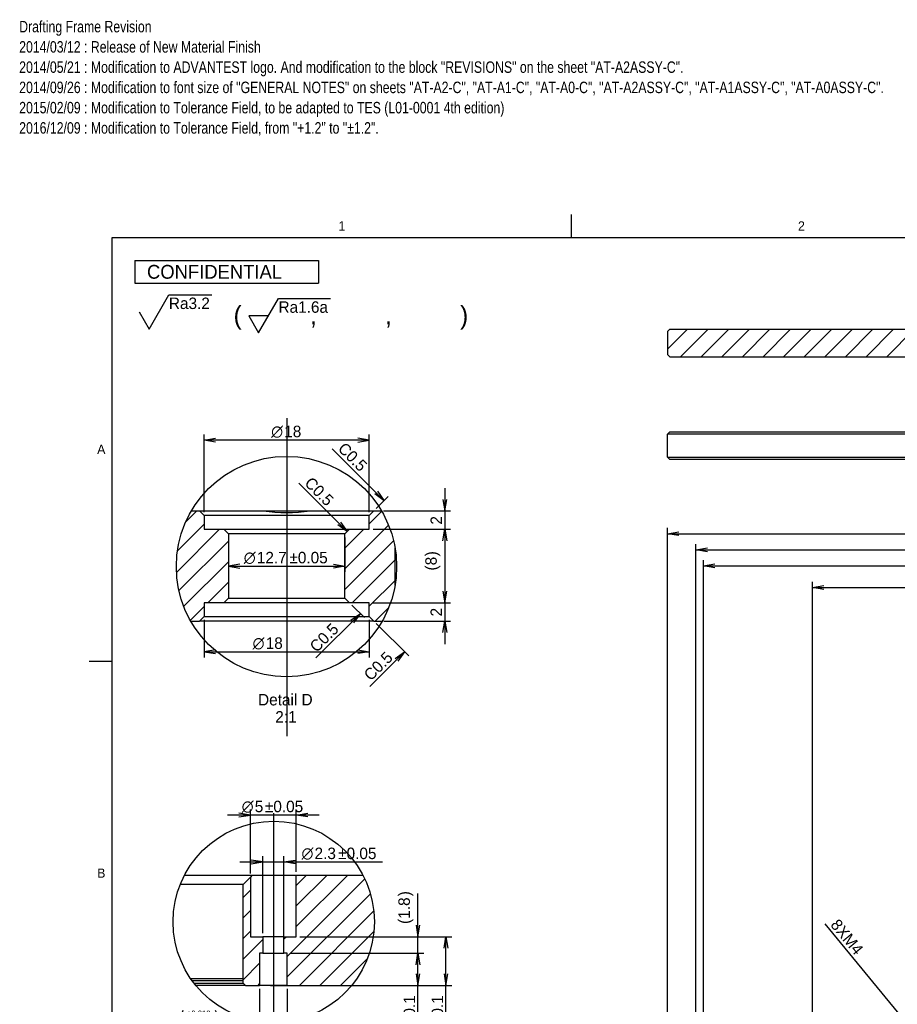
# Model space of a CAD drawing. Extents: x 0 to 826, y -21 to 621.
# Tile 19 of 29: x 0 to 191, y 407 to 621. Entities that reach past the tile are written whole.
import ezdxf
from ezdxf.enums import TextEntityAlignment as Align
from ezdxf.lldxf.tags import DXFTag

# ---------------------------------------------------------------- set-up
doc = ezdxf.new("R2010")
doc.units = 0
for name, color, linetype in [('DEFAULT', 7, 'CONTINUOUS'), ('LAYER0$C$L0', 7, 'CONTINUOUS'), ('LAYER1$C$L1', 7, 'CONTINUOUS'), ('MKA-275630B', 7, 'CONTINUOUS')]:
    doc.layers.add(name, color=color, linetype=linetype)
doc.styles.add('SEACAD_ARIAL_TTF', font='txt')
doc.styles.add('SEACAD_SOLID_EDGE_ANSI1_SY', font='semeca1.ttf')
tags = doc.linetypes.add('CENTER2', pattern=[28.575, 19.05, -3.175, 3.175, -3.175]).pattern_tags.tags
tags[10:11] = [DXFTag(74, 4), DXFTag(75, 0), DXFTag(340, '0'), DXFTag(46, 0.0), DXFTag(50, 0.0), DXFTag(44, 0.0), DXFTag(45, 0.0)]
tags[8:9] = [DXFTag(74, 4), DXFTag(75, 0), DXFTag(340, '0'), DXFTag(46, 0.0), DXFTag(50, 0.0), DXFTag(44, 0.0), DXFTag(45, 0.0)]
tags[6:7] = [DXFTag(74, 4), DXFTag(75, 0), DXFTag(340, '0'), DXFTag(46, 0.0), DXFTag(50, 0.0), DXFTag(44, 0.0), DXFTag(45, 0.0)]
tags[4:5] = [DXFTag(74, 4), DXFTag(75, 0), DXFTag(340, '0'), DXFTag(46, 0.0), DXFTag(50, 0.0), DXFTag(44, 0.0), DXFTag(45, 0.0)]
doc.dimstyles.new('JIS', dxfattribs={"dimtxt": 2.5, "dimasz": 2.5, "dimexe": 1.25, "dimexo": 0.75, "dimgap": 1.25, "dimtad": 1, "dimlfac": 0.5, "dimtxsty": 'SEACAD_ARIAL_TTF', "dimsah": 1, "dimcen": 1.25, "dimazin": 3, "dimtfac": 1, "dimtmove": 0, "dimatfit": 3, "dimtolj": 1})

# ---------------------------------------------------------------- blocks, each defined once
blk = doc.blocks.new('SEANNOT_GROUP237')
at = {"layer": 'DEFAULT', "color": 7, "linetype": 'CENTER2'}
blk.add_line((55.15, 448.57), (55.15, 401.9), dxfattribs=at)
blk = doc.blocks.new('SEANNOT_GROUP238')
at = {"layer": 'DEFAULT', "color": 7, "linetype": 'CENTER2'}
blk.add_line((58.05, 534.61), (58.05, 465.3), dxfattribs=at)
blk = doc.blocks.new('SEANNOT_GROUP313')
at = {"layer": 'DEFAULT', "color": 7, "linetype": 'CONTINUOUS'}
for p, q in [((51.94, 553.19), (56.27, 560.69)), ((56.27, 560.69), (67.57, 560.69)), ((49.78, 556.94), (51.94, 553.19)), ((54.11, 556.94), (49.78, 556.94))]:
    blk.add_line(p, q, dxfattribs=at)
at = {"layer": 'DEFAULT', "color": 7, "linetype": 'CONTINUOUS', "style": 'SEACAD_ARIAL_TTF'}
blk.add_text('Ra1.6a', height=2.5, dxfattribs=at).set_placement((56.27, 560.07), align=Align.TOP_LEFT)
blk = doc.blocks.new('SE2')
at = {"layer": 'MKA-275630B', "color": 7, "linetype": 'CONTINUOUS'}
for p, q in [((141.01, 531.13), (141.51, 531.63)), ((141.01, 526.13), (141.01, 531.13)), ((143.01, 531.13), (141.01, 531.13)), ((141.51, 531.63), (143.01, 531.63)), ((143.01, 531.63), (540.61, 531.63)), ((540.61, 531.13), (143.01, 531.13)), ((141.01, 526.13), (143.01, 526.13)), ((141.51, 525.63), (141.01, 526.13)), ((143.01, 525.63), (141.51, 525.63)), ((143.01, 526.13), (540.61, 526.13)), ((540.61, 525.63), (143.01, 525.63))]:
    blk.add_line(p, q, dxfattribs=at)
blk = doc.blocks.new('SE8')
at = {"layer": 'MKA-275630B', "linetype": 'CONTINUOUS'}
h = blk.add_hatch(dxfattribs=at)
h.set_pattern_fill('LINE', angle=45, style=0)
h.paths.add_polyline_path([(204.23, 552.73), (203.98, 552.98), (202.91, 552.98), (202.91, 553.73), (202.66, 553.98), (141.51, 553.98), (141.01, 553.48), (141.01, 548.48), (141.51, 547.98), (202.66, 547.98), (202.91, 548.23), (202.91, 548.98), (203.98, 548.98), (204.23, 549.23)])
at = {"layer": 'MKA-275630B', "color": 7, "linetype": 'CONTINUOUS'}
for p, q in [((141.51, 553.98), (141.01, 553.48)), ((141.01, 553.48), (141.01, 548.48)), ((141.51, 553.98), (202.66, 553.98)), ((141.01, 548.48), (141.51, 547.98)), ((141.51, 547.98), (202.66, 547.98))]:
    blk.add_line(p, q, dxfattribs=at)
blk = doc.blocks.new('SE20')
at = {"layer": 'MKA-275630B', "linetype": 'CONTINUOUS'}
h = blk.add_hatch(dxfattribs=at)
h.set_pattern_fill('LINE', angle=45, style=0)
edge = h.paths.add_edge_path()
edge.add_arc((58.01, 502.29), 24, 149.6886, 209.6896)
edge.add_line((37.16, 490.4), (39.05, 490.4))
edge.add_line((39.05, 490.4), (40.05, 491.4))
edge.add_line((40.05, 491.4), (40.05, 494.4))
edge.add_line((40.05, 494.4), (44.35, 494.4))
edge.add_line((44.35, 494.4), (45.35, 495.4))
edge.add_line((45.35, 495.4), (45.35, 509.4))
edge.add_line((45.35, 509.4), (44.35, 510.4))
edge.add_line((44.35, 510.4), (40.05, 510.4))
edge.add_line((40.05, 510.4), (40.05, 513.4))
edge.add_line((40.05, 513.4), (39.05, 514.4))
edge.add_line((39.05, 514.4), (37.29, 514.4))
h = blk.add_hatch(dxfattribs=at)
h.set_pattern_fill('LINE', angle=45, style=0)
edge = h.paths.add_edge_path()
edge.add_arc((58.01, 502.29), 24, 330.3104, 390.3114)
edge.add_line((78.73, 514.4), (77.05, 514.4))
edge.add_line((77.05, 514.4), (76.05, 513.4))
edge.add_line((76.05, 513.4), (76.05, 510.4))
edge.add_line((76.05, 510.4), (71.75, 510.4))
edge.add_line((71.75, 510.4), (70.75, 509.4))
edge.add_line((70.75, 509.4), (70.75, 495.4))
edge.add_line((70.75, 495.4), (71.75, 494.4))
edge.add_line((71.75, 494.4), (76.05, 494.4))
edge.add_line((76.05, 494.4), (76.05, 491.4))
edge.add_line((76.05, 491.4), (77.05, 490.4))
edge.add_line((77.05, 490.4), (78.86, 490.4))
at = {"layer": 'MKA-275630B', "color": 7, "linetype": 'CONTINUOUS'}
for p, q in [((37.29, 514.4), (39.05, 514.4)), ((39.05, 514.4), (52.94, 514.4)), ((40.05, 513.4), (39.05, 514.4)), ((76.05, 513.4), (40.05, 513.4)), ((40.05, 513.4), (40.05, 510.4)), ((52.94, 514.4), (63.16, 514.4)), ((63.16, 514.4), (77.05, 514.4)), ((77.05, 514.4), (76.05, 513.4)), ((76.05, 510.4), (76.05, 513.4)), ((77.05, 514.4), (78.73, 514.4)), ((40.05, 510.4), (44.35, 510.4)), ((44.35, 510.4), (71.75, 510.4)), ((45.35, 509.4), (44.35, 510.4)), ((70.75, 509.4), (45.35, 509.4)), ((45.35, 509.4), (45.35, 495.4)), ((71.75, 510.4), (70.75, 509.4)), ((70.75, 495.4), (70.75, 509.4)), ((71.75, 510.4), (76.05, 510.4)), ((81.67, 498.25), (81.67, 506.32)), ((44.35, 494.4), (40.05, 494.4)), ((40.05, 494.4), (40.05, 491.4)), ((44.35, 494.4), (45.35, 495.4)), ((71.75, 494.4), (44.35, 494.4)), ((45.35, 495.4), (70.75, 495.4)), ((70.75, 495.4), (71.75, 494.4)), ((76.05, 494.4), (71.75, 494.4)), ((76.05, 491.4), (76.05, 494.4)), ((39.05, 490.4), (40.05, 491.4)), ((40.05, 491.4), (76.05, 491.4)), ((76.05, 491.4), (77.05, 490.4)), ((37.16, 490.4), (39.05, 490.4)), ((77.05, 490.4), (39.05, 490.4)), ((77.05, 490.4), (78.86, 490.4))]:
    blk.add_line(p, q, dxfattribs=at)
blk.add_arc((58.05, 551.54), 37.49, 262.1659, 277.8341, dxfattribs=at)
blk = doc.blocks.new('SE23')
at = {"layer": 'MKA-275630B', "linetype": 'CONTINUOUS'}
h = blk.add_hatch(dxfattribs=at)
h.set_pattern_fill('LINE', angle=45, style=0)
h.paths.add_polyline_path([(52.15, 418.04), (52.85, 418.04), (52.85, 421.64), (50.15, 421.64), (50.15, 434.64), (48.55, 433.04), (48.55, 411.54), (49.05, 411.04), (52.15, 411.04)])
h = blk.add_hatch(dxfattribs=at)
h.set_pattern_fill('LINE', angle=45, style=0)
edge = h.paths.add_edge_path()
edge.add_arc((55.23, 424.89), 21.92, 320.8216, 387.5841)
edge.add_line((74.66, 435.04), (60.15, 435.04))
edge.add_line((60.15, 435.04), (60.15, 421.64))
edge.add_line((60.15, 421.64), (57.45, 421.64))
edge.add_line((57.45, 421.64), (57.45, 418.04))
edge.add_line((57.45, 418.04), (58.15, 418.04))
edge.add_line((58.15, 418.04), (58.15, 411.04))
edge.add_line((58.15, 411.04), (72.22, 411.04))
at = {"layer": 'MKA-275630B', "color": 7, "linetype": 'CONTINUOUS'}
for p, q in [((35.8, 435.04), (40.55, 435.04)), ((40.55, 435.04), (50.55, 435.04)), ((50.15, 434.64), (48.55, 433.04)), ((50.55, 435.04), (50.15, 434.64)), ((50.15, 434.64), (50.15, 421.64)), ((50.55, 435.04), (60.15, 435.04)), ((60.15, 421.64), (60.15, 435.04)), ((60.15, 435.04), (74.66, 435.04)), ((40.55, 433.04), (34.88, 433.04)), ((48.55, 433.04), (40.55, 433.04)), ((48.55, 411.54), (48.55, 433.04)), ((50.15, 421.64), (52.85, 421.64)), ((57.45, 421.64), (52.85, 421.64)), ((52.85, 421.64), (52.85, 418.04)), ((57.45, 418.04), (57.45, 421.64)), ((57.45, 421.64), (60.15, 421.64)), ((52.15, 418.04), (52.15, 411.04)), ((52.85, 418.04), (52.15, 418.04)), ((52.85, 418.04), (57.45, 418.04)), ((58.15, 418.04), (57.45, 418.04)), ((58.15, 411.04), (58.15, 418.04)), ((37.12, 412.54), (40.55, 412.54)), ((40.55, 412.04), (37.47, 412.04)), ((40.55, 412.54), (48.55, 412.54)), ((48.55, 412.04), (40.55, 412.04)), ((37.84, 411.54), (40.55, 411.54)), ((40.55, 411.04), (38.24, 411.04)), ((40.55, 411.54), (48.55, 411.54)), ((49.05, 411.04), (40.55, 411.04)), ((48.55, 411.54), (49.05, 411.04)), ((49.05, 411.04), (52.15, 411.04)), ((58.15, 411.04), (52.15, 411.04)), ((58.15, 411.04), (72.22, 411.04))]:
    blk.add_line(p, q, dxfattribs=at)
blk = doc.blocks.new('GDIMGGROUP3')
at = {"layer": 'DEFAULT', "color": 7, "linetype": 'CONTINUOUS'}
for p, q in [((79.29, 516.64), (67.98, 527.96)), ((77.58, 514.93), (80.18, 517.52))]:
    blk.add_line(p, q, dxfattribs=at)
blk.add_lwpolyline([(77.82, 518.7), (79.29, 516.64), (77.23, 518.11)], dxfattribs=at)
at = {"layer": 'DEFAULT', "color": 7, "linetype": 'CONTINUOUS', "style": 'SEACAD_ARIAL_TTF'}
blk.add_text('C0.5', height=2.5, rotation=315, dxfattribs=at).set_placement((70.8, 529.55), align=Align.TOP_LEFT)
blk = doc.blocks.new('DMBLK256')
at = {"layer": 'DEFAULT', "color": 7, "linetype": 'CONTINUOUS'}
for p, q in [((92.51, 519.4), (92.51, 505.4)), ((79.11, 514.4), (93.76, 514.4)), ((76.87, 510.4), (93.76, 510.4))]:
    blk.add_line(p, q, dxfattribs=at)
for points in [[(92.1, 516.9), (92.51, 514.4), (92.93, 516.9)], [(92.1, 507.9), (92.51, 510.4), (92.93, 507.9)]]:
    blk.add_lwpolyline(points, dxfattribs=at)
at = {"layer": 'DEFAULT', "color": 7, "linetype": 'CONTINUOUS', "style": 'SEACAD_ARIAL_TTF'}
blk.add_text('2', height=2.5, rotation=90, dxfattribs=at).set_placement((89.39, 511.42), align=Align.TOP_LEFT)
blk = doc.blocks.new('DMBLK257')
at = {"layer": 'DEFAULT', "color": 7, "linetype": 'CONTINUOUS'}
for p, q in [((77.36, 510.4), (93.76, 510.4)), ((92.51, 510.4), (92.51, 494.4)), ((76.8, 494.4), (93.76, 494.4))]:
    blk.add_line(p, q, dxfattribs=at)
for points in [[(92.1, 507.9), (92.51, 510.4), (92.93, 507.9)], [(92.1, 496.9), (92.51, 494.4), (92.93, 496.9)]]:
    blk.add_lwpolyline(points, dxfattribs=at)
at = {"layer": 'DEFAULT', "color": 7, "linetype": 'CONTINUOUS', "style": 'SEACAD_ARIAL_TTF'}
for s, p in [(')', (88.25, 504.52)), ('8', (88.25, 502.56)), ('(', (88.25, 501.42))]:
    blk.add_text(s, height=2.5, rotation=90, dxfattribs=at).set_placement(p, align=Align.TOP_LEFT)
blk = doc.blocks.new('DMBLK258')
at = {"layer": 'DEFAULT', "color": 7, "linetype": 'CONTINUOUS'}
for p, q in [((92.51, 499.4), (92.51, 485.4)), ((76.8, 494.4), (93.76, 494.4)), ((79.21, 490.4), (93.76, 490.4))]:
    blk.add_line(p, q, dxfattribs=at)
for points in [[(92.1, 496.9), (92.51, 494.4), (92.93, 496.9)], [(92.1, 487.9), (92.51, 490.4), (92.93, 487.9)]]:
    blk.add_lwpolyline(points, dxfattribs=at)
at = {"layer": 'DEFAULT', "color": 7, "linetype": 'CONTINUOUS', "style": 'SEACAD_ARIAL_TTF'}
blk.add_text('2', height=2.5, rotation=90, dxfattribs=at).set_placement((89.39, 491.42), align=Align.TOP_LEFT)
blk = doc.blocks.new('GDIMGGROUP4')
at = {"layer": 'DEFAULT', "color": 7, "linetype": 'CONTINUOUS'}
blk.add_line((71.25, 509.9), (60.71, 520.44), dxfattribs=at)
blk.add_lwpolyline([(69.78, 511.96), (71.25, 509.9), (69.19, 511.37)], dxfattribs=at)
at = {"layer": 'DEFAULT', "color": 7, "linetype": 'CONTINUOUS', "style": 'SEACAD_ARIAL_TTF'}
blk.add_text('C0.5', height=2.5, rotation=315, dxfattribs=at).set_placement((63.53, 522.03), align=Align.TOP_LEFT)
blk = doc.blocks.new('GDIMGGROUP5')
at = {"layer": 'DEFAULT', "color": 7, "linetype": 'CONTINUOUS'}
for p, q in [((72.28, 493.87), (74.98, 491.17)), ((74.1, 492.05), (64.41, 482.37))]:
    blk.add_line(p, q, dxfattribs=at)
blk.add_lwpolyline([(72.03, 490.58), (74.1, 492.05), (72.62, 489.99)], dxfattribs=at)
at = {"layer": 'DEFAULT', "color": 7, "linetype": 'CONTINUOUS', "style": 'SEACAD_ARIAL_TTF'}
blk.add_text('C0.5', height=2.5, rotation=45, dxfattribs=at).set_placement((62.82, 485.19), align=Align.TOP_LEFT)
blk = doc.blocks.new('GDIMGGROUP6')
at = {"layer": 'DEFAULT', "color": 7, "linetype": 'CONTINUOUS'}
for p, q in [((77.58, 489.87), (84.63, 482.82)), ((83.74, 483.71), (76.2, 476.17))]:
    blk.add_line(p, q, dxfattribs=at)
blk.add_lwpolyline([(81.68, 482.23), (83.74, 483.71), (82.27, 481.64)], dxfattribs=at)
at = {"layer": 'DEFAULT', "color": 7, "linetype": 'CONTINUOUS', "style": 'SEACAD_ARIAL_TTF'}
blk.add_text('C0.5', height=2.5, rotation=45, dxfattribs=at).set_placement((74.61, 478.99), align=Align.TOP_LEFT)
blk = doc.blocks.new('DMBLK259')
at = {"layer": 'DEFAULT', "color": 7, "linetype": 'CONTINUOUS'}
for p, q in [((40.05, 514.15), (40.05, 531.09)), ((76.05, 514.15), (76.05, 531.09)), ((76.05, 529.84), (40.05, 529.84))]:
    blk.add_line(p, q, dxfattribs=at)
for points in [[(42.55, 529.42), (40.05, 529.84), (42.55, 530.26)], [(73.55, 529.42), (76.05, 529.84), (73.55, 530.26)]]:
    blk.add_lwpolyline(points, dxfattribs=at)
for s, style, p in [('O', 'SEACAD_SOLID_EDGE_ANSI1_SY', (54.67, 532.97)), ('18', 'SEACAD_ARIAL_TTF', (57.52, 532.97))]:
    blk.add_text(s, height=2.5, dxfattribs=dict(at, style=style)).set_placement(p, align=Align.TOP_LEFT)
blk = doc.blocks.new('DMBLK260')
at = {"layer": 'DEFAULT', "color": 7, "linetype": 'CONTINUOUS'}
for p, q in [((45.35, 508.65), (45.35, 501.12)), ((70.75, 508.65), (70.75, 501.12)), ((45.35, 502.37), (70.75, 502.37))]:
    blk.add_line(p, q, dxfattribs=at)
for points in [[(47.85, 502.78), (45.35, 502.37), (47.85, 501.95)], [(68.25, 502.78), (70.75, 502.37), (68.25, 501.95)]]:
    blk.add_lwpolyline(points, dxfattribs=at)
for s, style, p in [('O', 'SEACAD_SOLID_EDGE_ANSI1_SY', (48.7, 505.49)), ('12.7', 'SEACAD_ARIAL_TTF', (51.55, 505.49)), ('±0.05', 'SEACAD_ARIAL_TTF', (58.65, 505.49))]:
    blk.add_text(s, height=2.5, dxfattribs=dict(at, style=style)).set_placement(p, align=Align.TOP_LEFT)
blk = doc.blocks.new('DMBLK261')
at = {"layer": 'DEFAULT', "color": 7, "linetype": 'CONTINUOUS'}
for p, q in [((40.05, 490.65), (40.05, 482.47)), ((76.05, 490.65), (76.05, 482.47)), ((40.05, 483.72), (76.05, 483.72))]:
    blk.add_line(p, q, dxfattribs=at)
for points in [[(42.55, 484.14), (40.05, 483.72), (42.55, 483.31)], [(73.55, 484.14), (76.05, 483.72), (73.55, 483.31)]]:
    blk.add_lwpolyline(points, dxfattribs=at)
for s, style, p in [('O', 'SEACAD_SOLID_EDGE_ANSI1_SY', (50.63, 486.85)), ('18', 'SEACAD_ARIAL_TTF', (53.48, 486.85))]:
    blk.add_text(s, height=2.5, dxfattribs=dict(at, style=style)).set_placement(p, align=Align.TOP_LEFT)
blk = doc.blocks.new('DMBLK262')
at = {"layer": 'DEFAULT', "color": 7, "linetype": 'CONTINUOUS'}
for p, q in [((52.15, 410.29), (52.15, 400.43)), ((58.15, 410.27), (58.15, 400.43)), ((25.04, 401.68), (63.15, 401.68))]:
    blk.add_line(p, q, dxfattribs=at)
for points in [[(49.65, 402.09), (52.15, 401.68), (49.65, 401.26)], [(60.65, 402.09), (58.15, 401.68), (60.65, 401.26)]]:
    blk.add_lwpolyline(points, dxfattribs=at)
for centre, start, end in [((38.67, 403.93), 153.4349, 206.5651), ((39.33, 403.93), 333.4349, 26.5651)]:
    blk.add_arc(centre, 3.63, start, end, dxfattribs=at)
for s, height, style, p in [('+0.010', 1.25, 'SEACAD_ARIAL_TTF', (36.3, 405.55)), ('O', 2.5, 'SEACAD_SOLID_EDGE_ANSI1_SY', (25.91, 404.8)), ('3', 2.5, 'SEACAD_ARIAL_TTF', (28.76, 404.8)), ('H7', 2.5, 'SEACAD_ARIAL_TTF', (30.72, 404.8)), ('0', 1.25, 'SEACAD_ARIAL_TTF', (37.3, 403.55))]:
    blk.add_text(s, height=height, dxfattribs=dict(at, style=style)).set_placement(p, align=Align.TOP_LEFT)
blk = doc.blocks.new('DMBLK263')
at = {"layer": 'DEFAULT', "color": 7, "linetype": 'CONTINUOUS'}
for p, q in [((47.85, 437.93), (78.9, 437.93)), ((52.85, 422.39), (52.85, 439.18)), ((57.45, 421.04), (57.45, 439.18))]:
    blk.add_line(p, q, dxfattribs=at)
for points in [[(50.35, 437.51), (52.85, 437.93), (50.35, 438.34)], [(59.95, 437.51), (57.45, 437.93), (59.95, 438.34)]]:
    blk.add_lwpolyline(points, dxfattribs=at)
for s, style, p in [('O', 'SEACAD_SOLID_EDGE_ANSI1_SY', (61.28, 441.05)), ('2.3', 'SEACAD_ARIAL_TTF', (64.13, 441.05)), ('±0.05', 'SEACAD_ARIAL_TTF', (69.27, 441.05))]:
    blk.add_text(s, height=2.5, dxfattribs=dict(at, style=style)).set_placement(p, align=Align.TOP_LEFT)
blk = doc.blocks.new('DMBLK264')
at = {"layer": 'DEFAULT', "color": 7, "linetype": 'CONTINUOUS'}
for p, q in [((50.15, 435.39), (50.15, 449.39)), ((60.15, 435.79), (60.15, 449.39)), ((65.15, 448.14), (45.15, 448.14))]:
    blk.add_line(p, q, dxfattribs=at)
for points in [[(47.65, 447.73), (50.15, 448.14), (47.65, 448.56)], [(62.65, 447.73), (60.15, 448.14), (62.65, 448.56)]]:
    blk.add_lwpolyline(points, dxfattribs=at)
for s, style, p in [('O', 'SEACAD_SOLID_EDGE_ANSI1_SY', (48.25, 451.27)), ('5', 'SEACAD_ARIAL_TTF', (51.1, 451.27)), ('±0.05', 'SEACAD_ARIAL_TTF', (53.31, 451.27))]:
    blk.add_text(s, height=2.5, dxfattribs=dict(at, style=style)).set_placement(p, align=Align.TOP_LEFT)
blk = doc.blocks.new('DMBLK265')
at = {"layer": 'DEFAULT', "color": 7, "linetype": 'CONTINUOUS'}
for p, q in [((58.9, 418.04), (87.9, 418.04)), ((86.65, 396.37), (86.65, 418.04)), ((71.91, 411.04), (87.9, 411.04))]:
    blk.add_line(p, q, dxfattribs=at)
for points in [[(86.24, 415.54), (86.65, 418.04), (87.07, 415.54)], [(86.24, 413.54), (86.65, 411.04), (87.07, 413.54)]]:
    blk.add_lwpolyline(points, dxfattribs=at)
at = {"layer": 'DEFAULT', "color": 7, "linetype": 'CONTINUOUS', "style": 'SEACAD_ARIAL_TTF'}
for s, p in [('±0.1', (83.53, 402.39)), ('3.5', (83.53, 397.24))]:
    blk.add_text(s, height=2.5, rotation=90, dxfattribs=at).set_placement(p, align=Align.TOP_LEFT)
blk = doc.blocks.new('DMBLK266')
at = {"layer": 'DEFAULT', "color": 7, "linetype": 'CONTINUOUS'}
for p, q in [((86.65, 413.04), (86.65, 431.08)), ((60.9, 421.64), (87.9, 421.64)), ((58.9, 418.04), (87.9, 418.04))]:
    blk.add_line(p, q, dxfattribs=at)
for points in [[(86.24, 424.14), (86.65, 421.64), (87.07, 424.14)], [(86.24, 415.54), (86.65, 418.04), (87.07, 415.54)]]:
    blk.add_lwpolyline(points, dxfattribs=at)
at = {"layer": 'DEFAULT', "color": 7, "linetype": 'CONTINUOUS', "style": 'SEACAD_ARIAL_TTF'}
for s, p in [(')', (82.39, 430.45)), ('1.8', (82.39, 425.56)), ('(', (82.39, 424.42))]:
    blk.add_text(s, height=2.5, rotation=90, dxfattribs=at).set_placement(p, align=Align.TOP_LEFT)
blk = doc.blocks.new('DMBLK275')
at = {"layer": 'DEFAULT', "color": 7, "linetype": 'CONTINUOUS'}
for p, q in [((60.9, 421.64), (94, 421.64)), ((92.75, 396.37), (92.75, 421.64)), ((54.49, 411.04), (94, 411.04))]:
    blk.add_line(p, q, dxfattribs=at)
for points in [[(92.34, 419.14), (92.75, 421.64), (93.17, 419.14)], [(92.34, 413.54), (92.75, 411.04), (93.17, 413.54)]]:
    blk.add_lwpolyline(points, dxfattribs=at)
at = {"layer": 'DEFAULT', "color": 7, "linetype": 'CONTINUOUS', "style": 'SEACAD_ARIAL_TTF'}
for s, p in [('±0.1', (89.63, 402.39)), ('5.3', (89.63, 397.24))]:
    blk.add_text(s, height=2.5, rotation=90, dxfattribs=at).set_placement(p, align=Align.TOP_LEFT)
blk = doc.blocks.new('DMBLK296')
at = {"layer": 'DEFAULT', "color": 7, "linetype": 'CONTINUOUS'}
for p, q in [((141.01, 383.37), (141.01, 510.7)), ((542.61, 383.37), (542.61, 510.7)), ((141.01, 509.45), (542.61, 509.45))]:
    blk.add_line(p, q, dxfattribs=at)
for points in [[(143.51, 509.03), (141.01, 509.45), (143.51, 509.87)], [(540.11, 509.03), (542.61, 509.45), (540.11, 509.87)]]:
    blk.add_lwpolyline(points, dxfattribs=at)
at = {"layer": 'DEFAULT', "color": 7, "linetype": 'CONTINUOUS', "style": 'SEACAD_ARIAL_TTF'}
blk.add_text('803.2', height=2.5, dxfattribs=at).set_placement((337.41, 512.57), align=Align.TOP_LEFT)
blk = doc.blocks.new('DMBLK298')
at = {"layer": 'DEFAULT', "color": 7, "linetype": 'CONTINUOUS'}
for p, q in [((148.86, 368.88), (148.86, 503.68)), ((148.86, 502.43), (534.77, 502.43)), ((534.77, 368.88), (534.77, 503.68))]:
    blk.add_line(p, q, dxfattribs=at)
for points in [[(151.36, 502.02), (148.86, 502.43), (151.36, 502.85)], [(532.27, 502.02), (534.77, 502.43), (532.27, 502.85)]]:
    blk.add_lwpolyline(points, dxfattribs=at)
at = {"layer": 'DEFAULT', "color": 7, "linetype": 'CONTINUOUS', "style": 'SEACAD_ARIAL_TTF'}
blk.add_text('771.82', height=2.5, dxfattribs=at).set_placement((336.43, 505.56), align=Align.TOP_LEFT)
blk = doc.blocks.new('DMBLK394')
at = {"layer": 'DEFAULT', "color": 7, "linetype": 'CONTINUOUS'}
for p, q in [((213.68, 377.98), (175.35, 424.45)), ((218.13, 372.57), (213.68, 377.98))]:
    blk.add_line(p, q, dxfattribs=at)
for points in [[(212.41, 380.17), (213.68, 377.98), (211.77, 379.64)], [(216.86, 374.77), (214.95, 376.43), (216.22, 374.24)]]:
    blk.add_lwpolyline(points, dxfattribs=at)
at = {"layer": 'DEFAULT', "color": 7, "linetype": 'CONTINUOUS', "style": 'SEACAD_ARIAL_TTF'}
blk.add_text('8XM4', height=2.5, rotation=309.5144, dxfattribs=at).set_placement((178.32, 425.76), align=Align.TOP_LEFT)
blk = doc.blocks.new('DMBLK398')
at = {"layer": 'DEFAULT', "color": 7, "linetype": 'CONTINUOUS'}
for p, q in [((172.61, 372.67), (172.61, 498.99)), ((172.61, 497.74), (511.02, 497.74)), ((511.02, 373.42), (511.02, 498.99))]:
    blk.add_line(p, q, dxfattribs=at)
for points in [[(175.11, 497.32), (172.61, 497.74), (175.11, 498.15)], [(508.52, 497.32), (511.02, 497.74), (508.52, 498.15)]]:
    blk.add_lwpolyline(points, dxfattribs=at)
at = {"layer": 'DEFAULT', "color": 7, "linetype": 'CONTINUOUS', "style": 'SEACAD_ARIAL_TTF'}
blk.add_text('676.82', height=2.5, dxfattribs=at).set_placement((336.43, 500.86), align=Align.TOP_LEFT)
blk = doc.blocks.new('DMBLK408')
at = {"layer": 'DEFAULT', "color": 7, "linetype": 'CONTINUOUS'}
for p, q in [((147.21, 366.03), (147.21, 507.19)), ((536.42, 366.78), (536.42, 507.19)), ((147.21, 505.94), (536.42, 505.94))]:
    blk.add_line(p, q, dxfattribs=at)
for points in [[(149.71, 505.52), (147.21, 505.94), (149.71, 506.36)], [(533.92, 505.52), (536.42, 505.94), (533.92, 506.36)]]:
    blk.add_lwpolyline(points, dxfattribs=at)
at = {"layer": 'DEFAULT', "color": 7, "linetype": 'CONTINUOUS', "style": 'SEACAD_ARIAL_TTF'}
blk.add_text('778.42', height=2.5, dxfattribs=at).set_placement((336.43, 509.06), align=Align.TOP_LEFT)
blk = doc.blocks.new('SEANNOT_GROUP315')
at = {"layer": 'DEFAULT', "color": 7, "linetype": 'CONTINUOUS'}
for p, q in [((28.06, 554.01), (32.39, 561.51)), ((32.39, 561.51), (41.73, 561.51)), ((25.89, 557.76), (28.06, 554.01))]:
    blk.add_line(p, q, dxfattribs=at)
at = {"layer": 'DEFAULT', "color": 7, "linetype": 'CONTINUOUS', "style": 'SEACAD_ARIAL_TTF'}
blk.add_text('Ra3.2', height=2.5, dxfattribs=at).set_placement((32.39, 560.89), align=Align.TOP_LEFT)

msp = doc.modelspace()

# ---------------------------------------------------------------- linework, layer by layer
at = {"layer": 'DEFAULT', "color": 7, "linetype": 'CENTER2'}
for centre, radius in [((58.0108, 502.2855), 24), ((55.229, 424.8931), 21.9221)]:
    msp.add_circle(centre, radius, dxfattribs=at)
at = {"layer": 'LAYER0$C$L0', "color": 7, "linetype": 'CONTINUOUS'}
for p, q in [((120.125, 574), (120.125, 579)), ((20, 20), (20, 574)), ((20, 574), (821, 574)), ((25, 564), (65, 564)), ((25, 564), (65, 564)), ((15, 481.6666), (20, 481.6666))]:
    msp.add_line(p, q, dxfattribs=at)
at = {"layer": 'LAYER1$C$L1', "color": 7, "linetype": 'CONTINUOUS'}
for p, q in [((25, 569), (25, 564)), ((25, 569), (65, 569)), ((65, 569), (65, 564))]:
    msp.add_line(p, q, dxfattribs=at)

# ---------------------------------------------------------------- block references
at = {"layer": 'DEFAULT'}
for name in ['SEANNOT_GROUP315', 'SEANNOT_GROUP313', 'SE8', 'SEANNOT_GROUP238', 'SE2', 'GDIMGGROUP3', 'GDIMGGROUP4', 'SE20', 'GDIMGGROUP5', 'GDIMGGROUP6', 'SEANNOT_GROUP237', 'SE23']:
    msp.add_blockref(name, (0, 0), dxfattribs=at)

# ---------------------------------------------------------------- texts
at = {"layer": 'DEFAULT', "color": 7, "linetype": 'CONTINUOUS', "style": 'SEACAD_ARIAL_TTF', "width": 0.8}
for s, p in [('Drafting Frame Revision', (-0.2259, 621.17)), ('2014/03/12 : Release of New Material Finish', (-0.2259, 616.7569)), ('2014/05/21 : Modification to ADVANTEST logo. And modification to the block "REVISIONS" on the sheet "AT-A2ASSY-C".', (-0.2259, 612.3439)), ('2014/09/26 : Modification to font size of "GENERAL NOTES" on sheets "AT-A2-C", "AT-A1-C", "AT-A0-C", "AT-A2ASSY-C", "AT-A1ASSY-C", "AT-A0ASSY-C".', (-0.2259, 607.9309)), ('2015/02/09 : Modification to Tolerance Field, to be adapted to TES (L01-0001 4th edition)', (-0.2259, 603.5178)), ('2016/12/09 : Modification to Tolerance Field, from "+1.2" to "±1.2".', (-0.2259, 599.1048))]:
    msp.add_text(s, height=2.5, dxfattribs=at).set_placement(p, align=Align.TOP_LEFT)
at = {"layer": 'DEFAULT', "color": 7, "linetype": 'CONTINUOUS', "style": 'SEACAD_ARIAL_TTF'}
for s, p in [('Detail D', (51.8152, 474.5355)), ('2:1', (55.5652, 470.7855))]:
    msp.add_text(s, height=2.5, dxfattribs=at).set_placement(p, align=Align.TOP_LEFT)
at = {"layer": 'LAYER1$C$L1', "color": 7, "linetype": 'CONTINUOUS', "style": 'SEACAD_ARIAL_TTF'}
for s, height, p in [('1', 2, (69.3299, 577.5)), ('2', 2, (169.4549, 577.5)), ('  CONFIDENTIAL', 3, (25.3914, 568)), ('(          ,          ,          )', 4, (46.4835, 559.079)), ('A', 2, (16.7674, 528.8332)), ('B', 2, (16.7674, 436.4999))]:
    msp.add_text(s, height=height, dxfattribs=at).set_placement(p, align=Align.TOP_LEFT)

# ---------------------------------------------------------------- dimensions: what is measured, and where the dimension line sits
at = {"layer": 'DEFAULT', "color": 7, "linetype": 'CONTINUOUS'}
for base, p1, p2, text, picture, middle in [((40.0493, 529.8402), (76.0493, 513.3983), (40.0493, 513.3983), '\\A1;%%C <>', 'DMBLK259', (58.0493, 529.8402)), ((50.1528, 448.1444), (60.1528, 435.0441), (50.1528, 434.6441), '\\A1;%%C <>%%p0.05', 'DMBLK264', (55.1528, 448.1444)), ((57.4528, 437.9282), (52.8528, 421.6441), (57.4528, 419.8441), '\\A1;%%C <>%%p0.05', 'DMBLK263', (60.4055, 437.9282)), ((58.1528, 401.678), (52.1528, 411.0441), (58.1528, 414.5441), '\\A1;%%C <> H7{\\H0.5x; {\\H2x;(} \\S+0.010^ 0;{\\H2x;)}}', 'DMBLK262', (44.3318, 401.678))]:
    dim = msp.add_linear_dim(base=base, p1=p1, p2=p2, text=text, dimstyle='JIS', dxfattribs=at)
    dim.commit()
    dim.dimension.update_dxf_attribs({"geometry": picture, "text_midpoint": middle, "dimtype": 160})
for base, p1, p2, angle, text, picture, middle, dimtype in [((92.513, 510.3983), (77.0493, 514.3983), (76.0493, 510.3983), 90, '\\A1;<>', 'DMBLK256', (92.513, 512.3983), 160), ((45.3493, 502.3651), (45.3493, 509.3983), (70.7493, 509.3983), 0, '\\A1;%%C <>%%p0.05', 'DMBLK260', (58.0493, 502.3651), 161), ((92.513, 510.3983), (76.0493, 510.3983), (76.0493, 494.3983), 270, '\\A1;(<>)', 'DMBLK257', (92.513, 502.3983), 161), ((92.513, 490.3983), (76.0493, 494.3983), (77.0493, 490.3983), 90, '\\A1;<>', 'DMBLK258', (92.513, 492.3983), 160), ((40.0493, 483.7242), (40.0493, 491.3983), (76.0493, 491.3983), 0, '\\A1;%%C <>', 'DMBLK261', (54.0155, 483.7242), 161), ((86.6546, 421.6441), (58.1528, 418.0441), (60.1528, 421.6441), 90, '\\A1;(<>)', 'DMBLK266', (86.6546, 422.646), 160), ((92.7547, 421.6441), (52.1528, 411.0441), (60.1528, 421.6441), 90, '\\A1;<>%%p0.1', 'DMBLK275', (92.7547, 410.0542), 160), ((86.6546, 411.0441), (58.1528, 411.0441), (58.1528, 418.0441), 90, '\\A1;<>%%p0.1', 'DMBLK265', (86.6546, 410.0542), 161)]:
    dim = msp.add_linear_dim(base=base, p1=p1, p2=p2, angle=angle, text=text, dimstyle='JIS', dxfattribs=at)
    dim.commit()
    dim.dimension.update_dxf_attribs({"geometry": picture, "text_midpoint": middle, "dimtype": dimtype})
for base, p1, p2, angle, picture, middle in [((141.0149, 509.4487), (141.0149, 382.6187), (542.6149, 382.6187), 0, 'DMBLK296', (341.8149, 509.4487)), ((147.2099, 505.9387), (147.2099, 365.2787), (536.4199, 366.0287), 0.110408, 'DMBLK408', (341.8149, 505.9387)), ((148.8599, 502.4321), (148.8599, 368.1287), (534.7699, 368.1287), 0, 'DMBLK298', (341.8149, 502.4321)), ((172.6099, 497.7367), (172.6099, 371.9237), (511.0199, 372.6737), 0.126981, 'DMBLK398', (341.8149, 497.7367))]:
    dim = msp.add_linear_dim(base=base, p1=p1, p2=p2, angle=angle, text='\\A1;<>', dimstyle='JIS', override={"dimlfac": 2}, dxfattribs=at)
    dim.commit()
    dim.dimension.update_dxf_attribs({"geometry": picture, "text_midpoint": middle, "dimtype": 161})
dim = msp.add_diameter_dim_2p(p1=(214.9512, 376.4323), p2=(213.6787, 377.9752), text='\\A1;8XM4 {}', dimstyle='JIS', override={"dimlfac": 2, "dimtmove": 1}, dxfattribs=at)
dim.commit()
dim.dimension.update_dxf_attribs({"geometry": 'DMBLK394', "text_midpoint": (182.2017, 416.1403), "dimtype": 163})

doc.saveas('drawing.dxf')
